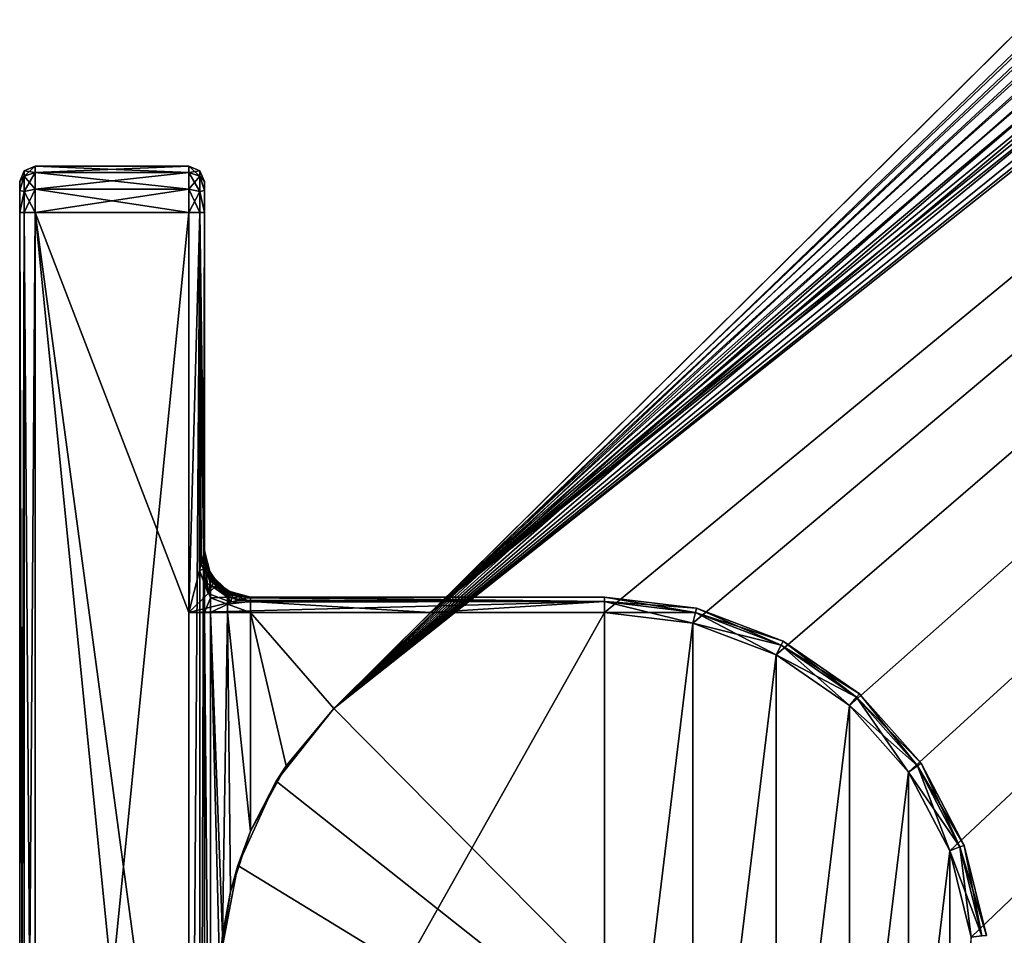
# Model space of a CAD drawing. Header units: metres. Extents: x 0 to 587, y -215 to 49.
# Tile 2 of 10: x 0 to 32, y -187 to -158. Entities that reach past the tile are written whole.
import ezdxf

# ---------------------------------------------------------------- set-up
doc = ezdxf.new("R2010")
doc.units = ezdxf.units.M

msp = doc.modelspace()

# ---------------------------------------------------------------- linework, layer by layer
at = {"layer": 'Y2A59L01'}
for points in [[(178.153732, -18.019377, 1998), (10.203054, -179.964493, 1998), (181.160767, -18.215542, 1998)], [(10.203054, -179.964493, 1998), (178.153732, -18.019377, 1998), (170.052521, -21.619474, 1998)], [(181.160767, -18.215542, 1998), (10.203054, -179.964493, 1998), (184.033463, -19.125635, 1998)], [(184.033463, -19.125635, 1998), (10.203054, -179.964493, 1998), (186.604889, -20.696764, 1998)], [(186.604889, -20.696764, 1998), (10.203054, -179.964493, 1998), (188.725601, -22.837624, 1998)], [(170.052521, -21.619474, 1998), (170.052521, -21.619474, 1992), (10.203054, -179.964493, 1998)], [(170.052521, -21.619474, 1992), (166.849472, -24.792381, 1992), (10.203054, -179.964493, 1998)], [(188.725601, -22.837624, 1998), (10.203054, -179.964493, 1998), (190.272339, -25.42379, 1998)], [(10.203054, -179.964493, 1998), (166.849472, -24.792381, 1992), (13.352166, -176.845032, 1992)], [(166.849472, -30.5, 1992), (13.352166, -176.845032, 1992), (166.849472, -24.792381, 1992)], [(190.272339, -25.42379, 1998), (10.203054, -179.964493, 1998), (191.155228, -28.30497, 1998)], [(191.155228, -28.30497, 1998), (10.203054, -179.964493, 1998), (191.322952, -31.313715, 1998)], [(167.198166, -33.371788, 1992), (13.352166, -176.845032, 1992), (166.849472, -30.5, 1992)], [(191.322952, -31.313715, 1998), (10.203054, -179.964493, 1998), (190.765762, -34.275169, 1998)], [(168.223999, -36.076679, 1992), (13.352166, -176.845032, 1992), (167.198166, -33.371788, 1992)], [(190.765762, -34.275169, 1998), (10.203054, -179.964493, 1998), (189.516037, -37.017227, 1998)], [(169.86734, -38.457474, 1992), (13.352166, -176.845032, 1992), (168.223999, -36.076679, 1992)], [(189.516037, -37.017227, 1998), (10.203054, -179.964493, 1998), (187.646408, -39.380527, 1998)], [(172.0327, -40.375805, 1992), (13.352166, -176.845032, 1992), (169.86734, -38.457474, 1992)], [(187.646408, -39.380527, 1998), (10.203054, -179.964493, 1998), (27.796946, -197.725555, 1998)], [(187.646408, -39.380527, 1992), (187.646408, -39.380527, 1998), (27.796946, -197.725555, 1992)], [(187.646408, -39.380527, 1998), (27.796946, -197.725555, 1998), (27.796946, -197.725555, 1992)], [(27.796946, -197.725555, 1992), (185.666245, -40.375805, 1992), (187.646408, -39.380527, 1992)], [(174.594208, -41.720196, 1992), (13.352166, -176.845032, 1992), (172.0327, -40.375805, 1992)], [(185.666245, -40.375805, 1992), (27.796946, -197.725555, 1992), (183.104721, -41.720196, 1992)], [(177.40303, -42.412506, 1992), (13.352166, -176.845032, 1992), (174.594208, -41.720196, 1992)], [(13.352166, -176.845032, 1992), (183.104721, -41.720196, 1992), (19, -176.845032, 1992)], [(183.104721, -41.720196, 1992), (13.352166, -176.845032, 1992), (180.295914, -42.412506, 1992)], [(183.104721, -41.720196, 1992), (21.871788, -177.193726, 1992), (19, -176.845032, 1992)], [(21.871788, -177.193726, 1992), (183.104721, -41.720196, 1992), (24.576677, -178.219559, 1992)], [(24.576677, -178.219559, 1992), (183.104721, -41.720196, 1992), (26.957472, -179.8629, 1992)], [(26.957472, -179.8629, 1992), (183.104721, -41.720196, 1992), (28.875807, -182.028244, 1992)], [(183.104721, -41.720196, 1992), (27.796946, -197.725555, 1992), (28.875807, -195.661804, 1992)], [(28.875807, -195.661804, 1992), (30.220196, -193.100281, 1992), (183.104721, -41.720196, 1992)], [(28.875807, -182.028244, 1992), (183.104721, -41.720196, 1992), (30.220196, -184.589767, 1992)], [(30.220196, -193.100281, 1992), (30.912506, -190.291458, 1992), (183.104721, -41.720196, 1992)], [(30.220196, -184.589767, 1992), (183.104721, -41.720196, 1992), (30.912506, -187.39859, 1992)], [(30.912506, -187.39859, 1992), (183.104721, -41.720196, 1992), (30.912506, -190.291458, 1992)], [(180.295914, -42.412506, 1992), (13.352166, -176.845032, 1992), (177.40303, -42.412506, 1992)], [(0.146447, -162.672821, 1988.823242), (0, -162.845032, 1989.5), (0.146447, -162.49147, 1989.5)], [(0, -162.845032, 1989.5), (0, -162.845032, 2011.5), (0.146447, -162.49147, 1989.5)], [(0, -162.845032, 2011.5), (0.146447, -162.49147, 2011.5), (0.146447, -162.49147, 1989.5)], [(0, -162.845032, 2011.5), (0.146447, -162.672821, 2012.176758), (0.146447, -162.49147, 2011.5)], [(0.5, -162.54599, 1988.75), (0.146447, -162.672821, 1988.823242), (0.5, -162.345032, 1989.5)], [(0.146447, -162.672821, 1988.823242), (0.146447, -162.49147, 1989.5), (0.5, -162.345032, 1989.5)], [(0.146447, -162.49147, 1989.5), (0.146447, -162.49147, 2011.5), (0.5, -162.345032, 1989.5)], [(0.146447, -162.49147, 2011.5), (0.5, -162.345032, 2011.5), (0.5, -162.345032, 1989.5)], [(0.5, -162.345032, 2011.5), (0.146447, -162.49147, 2011.5), (0.5, -162.54599, 2012.25)], [(0.146447, -162.49147, 2011.5), (0.146447, -162.672821, 2012.176758), (0.5, -162.54599, 2012.25)], [(0.5, -162.54599, 2012.25), (5.5, -162.54599, 2012.25), (0.5, -162.345032, 2011.5)], [(5.5, -162.54599, 2012.25), (5.5, -162.345032, 2011.5), (0.5, -162.345032, 2011.5)], [(0.5, -162.345032, 1989.5), (0.5, -162.345032, 2011.5), (5.5, -162.345032, 1989.5)], [(0.5, -162.345032, 2011.5), (5.5, -162.345032, 2011.5), (5.5, -162.345032, 1989.5)], [(0.5, -162.345032, 1989.5), (5.5, -162.345032, 1989.5), (0.5, -162.54599, 1988.75)], [(5.5, -162.345032, 1989.5), (5.5, -162.54599, 1988.75), (0.5, -162.54599, 1988.75)], [(5.5, -162.345032, 1989.5), (5.853553, -162.49147, 1989.5), (5.5, -162.54599, 1988.75)], [(5.5, -162.345032, 1989.5), (5.5, -162.345032, 2011.5), (5.853553, -162.49147, 1989.5)], [(5.5, -162.345032, 2011.5), (5.853553, -162.49147, 2011.5), (5.853553, -162.49147, 1989.5)], [(5.5, -162.54599, 2012.25), (5.853553, -162.672821, 2012.176758), (5.5, -162.345032, 2011.5)], [(5.853553, -162.672821, 2012.176758), (5.853553, -162.49147, 2011.5), (5.5, -162.345032, 2011.5)], [(5.853553, -162.49147, 1989.5), (5.853553, -162.672821, 1988.823242), (5.5, -162.54599, 1988.75)], [(6, -162.845032, 1989.5), (5.853553, -162.672821, 1988.823242), (5.853553, -162.49147, 1989.5)], [(5.853553, -162.49147, 1989.5), (5.853553, -162.49147, 2011.5), (6, -162.845032, 1989.5)], [(5.853553, -162.49147, 2011.5), (6, -162.845032, 2011.5), (6, -162.845032, 1989.5)], [(5.853553, -162.672821, 2012.176758), (6, -162.845032, 2011.5), (5.853553, -162.49147, 2011.5)], [(0.146447, -163.168243, 1988.327759), (0, -163.137924, 1988.792847), (0.146447, -162.672821, 1988.823242)], [(0, -163.137924, 1988.792847), (0, -162.845032, 1989.5), (0.146447, -162.672821, 1988.823242)], [(0, -163.137924, 2012.207153), (0.146447, -162.672821, 2012.176758), (0, -162.845032, 2011.5)], [(0.146447, -162.672821, 2012.176758), (0, -163.137924, 2012.207153), (0.146447, -163.168243, 2012.672241)], [(0.5, -163.095032, 1988.200928), (0.146447, -163.168243, 1988.327759), (0.5, -162.54599, 1988.75)], [(0.146447, -163.168243, 1988.327759), (0.146447, -162.672821, 1988.823242), (0.5, -162.54599, 1988.75)], [(0.5, -162.54599, 2012.25), (0.146447, -162.672821, 2012.176758), (0.5, -163.095032, 2012.799072)], [(0.146447, -162.672821, 2012.176758), (0.146447, -163.168243, 2012.672241), (0.5, -163.095032, 2012.799072)], [(0.5, -163.095032, 2012.799072), (5.5, -163.095032, 2012.799072), (0.5, -162.54599, 2012.25)], [(5.5, -163.095032, 2012.799072), (5.5, -162.54599, 2012.25), (0.5, -162.54599, 2012.25)], [(0.5, -162.54599, 1988.75), (5.5, -162.54599, 1988.75), (0.5, -163.095032, 1988.200928)], [(5.5, -162.54599, 1988.75), (5.5, -163.095032, 1988.200928), (0.5, -163.095032, 1988.200928)], [(5.5, -162.54599, 1988.75), (5.853553, -162.672821, 1988.823242), (5.5, -163.095032, 1988.200928)], [(5.5, -163.095032, 2012.799072), (5.853553, -163.168243, 2012.672241), (5.5, -162.54599, 2012.25)], [(5.853553, -163.168243, 2012.672241), (5.853553, -162.672821, 2012.176758), (5.5, -162.54599, 2012.25)], [(5.853553, -162.672821, 1988.823242), (5.853553, -163.168243, 1988.327759), (5.5, -163.095032, 1988.200928)], [(6, -163.137924, 1988.792847), (5.853553, -162.672821, 1988.823242), (6, -162.845032, 1989.5)], [(5.853553, -162.672821, 1988.823242), (6, -163.137924, 1988.792847), (5.853553, -163.168243, 1988.327759)], [(5.853553, -163.168243, 2012.672241), (6, -163.137924, 2012.207153), (5.853553, -162.672821, 2012.176758)], [(6, -163.137924, 2012.207153), (6, -162.845032, 2011.5), (5.853553, -162.672821, 2012.176758)], [(0, -163.137924, 2012.207153), (0, -162.845032, 2011.5), (0, -163.137924, 1988.792847)], [(0, -163.137924, 1988.792847), (0, -162.845032, 2011.5), (0, -162.845032, 1989.5)], [(0, -163.137924, 1988.792847), (0.146447, -163.168243, 1988.327759), (0, -163.845032, 1988.5)], [(0, -163.137924, 2012.207153), (0, -163.845032, 2012.5), (0.146447, -163.168243, 2012.672241)], [(0, -163.845032, 1988.5), (0, -163.137924, 2012.207153), (0, -163.137924, 1988.792847)], [(0, -163.137924, 2012.207153), (0, -163.845032, 1988.5), (0, -163.845032, 2012.5)], [(0.5, -163.845032, 1988), (0.146447, -163.845032, 1988.146484), (0.5, -163.095032, 1988.200928)], [(0.146447, -163.845032, 1988.146484), (0.146447, -163.168243, 1988.327759), (0.5, -163.095032, 1988.200928)], [(0.5, -163.095032, 2012.799072), (0.146447, -163.168243, 2012.672241), (0.5, -163.845032, 2013)], [(0.5, -163.845032, 2013), (5.5, -163.845032, 2013), (0.5, -163.095032, 2012.799072)], [(5.5, -163.845032, 2013), (5.5, -163.095032, 2012.799072), (0.5, -163.095032, 2012.799072)], [(0.5, -163.095032, 1988.200928), (5.5, -163.095032, 1988.200928), (0.5, -163.845032, 1988)], [(5.5, -163.095032, 1988.200928), (5.5, -163.845032, 1988), (0.5, -163.845032, 1988)], [(5.5, -163.095032, 1988.200928), (5.853553, -163.168243, 1988.327759), (5.5, -163.845032, 1988)], [(5.5, -163.845032, 2013), (5.853553, -163.845032, 2012.853516), (5.5, -163.095032, 2012.799072)], [(5.853553, -163.845032, 2012.853516), (5.853553, -163.168243, 2012.672241), (5.5, -163.095032, 2012.799072)], [(6, -163.137924, 1988.792847), (6, -163.845032, 1988.5), (5.853553, -163.168243, 1988.327759)], [(6, -163.137924, 2012.207153), (5.853553, -163.168243, 2012.672241), (6, -163.845032, 2012.5)], [(6, -162.845032, 2011.5), (6, -163.137924, 2012.207153), (6, -162.845032, 1989.5)], [(6, -163.137924, 2012.207153), (6, -163.137924, 1988.792847), (6, -162.845032, 1989.5)], [(6, -163.845032, 2012.5), (6, -163.137924, 1988.792847), (6, -163.137924, 2012.207153)], [(6, -163.137924, 1988.792847), (6, -163.845032, 2012.5), (6, -163.845032, 1988.5)], [(0, -163.845032, 1988.5), (0.146447, -163.168243, 1988.327759), (0.146447, -163.845032, 1988.146484)], [(0.146447, -163.168243, 2012.672241), (0, -163.845032, 2012.5), (0.146447, -163.845032, 2012.853516)], [(0.146447, -163.168243, 2012.672241), (0.146447, -163.845032, 2012.853516), (0.5, -163.845032, 2013)], [(5.853553, -163.168243, 1988.327759), (5.853553, -163.845032, 1988.146484), (5.5, -163.845032, 1988)], [(5.853553, -163.168243, 1988.327759), (6, -163.845032, 1988.5), (5.853553, -163.845032, 1988.146484)], [(6, -163.845032, 2012.5), (5.853553, -163.168243, 2012.672241), (5.853553, -163.845032, 2012.853516)], [(0.146447, -213.845032, 2012.853516), (0.146447, -163.845032, 2012.853516), (0, -213.845032, 2012.5)], [(0.146447, -163.845032, 2012.853516), (0, -163.845032, 2012.5), (0, -213.845032, 2012.5)], [(0, -213.845032, 1988.5), (0, -163.845032, 1988.5), (0.146447, -213.845032, 1988.146484)], [(0, -163.845032, 1988.5), (0.146447, -163.845032, 1988.146484), (0.146447, -213.845032, 1988.146484)], [(0, -163.845032, 1988.5), (0, -213.845032, 1988.5), (0, -163.845032, 2012.5)], [(0, -163.845032, 2012.5), (0, -213.845032, 1988.5), (0, -213.845032, 2012.5)], [(0.5, -213.845032, 2013), (0.5, -163.845032, 2013), (0.146447, -213.845032, 2012.853516)], [(0.5, -163.845032, 2013), (0.146447, -163.845032, 2012.853516), (0.146447, -213.845032, 2012.853516)], [(0.146447, -213.845032, 1988.146484), (0.146447, -163.845032, 1988.146484), (0.5, -213.845032, 1988)], [(0.146447, -163.845032, 1988.146484), (0.5, -163.845032, 1988), (0.5, -213.845032, 1988)], [(5.5, -213.845032, 2013), (5.5, -163.845032, 2013), (0.5, -213.845032, 2013)], [(5.5, -163.845032, 2013), (0.5, -163.845032, 2013), (0.5, -213.845032, 2013)], [(5.5, -176.845032, 1988), (0.5, -163.845032, 1988), (5.5, -163.845032, 1988)], [(5.5, -200.845032, 1988), (0.5, -163.845032, 1988), (5.5, -176.845032, 1988)], [(0.5, -163.845032, 1988), (5.5, -213.845032, 1988), (0.5, -213.845032, 1988)], [(5.5, -213.845032, 1988), (0.5, -163.845032, 1988), (5.5, -200.845032, 1988)], [(5.5, -163.845032, 2013), (5.5, -213.845032, 2013), (5.853553, -163.845032, 2012.853516)], [(5.5, -213.845032, 2013), (5.853553, -213.845032, 2012.853516), (5.853553, -163.845032, 2012.853516)], [(5.853553, -163.845032, 1988.146484), (5.5, -176.845032, 1988), (5.5, -163.845032, 1988)], [(5.5, -176.845032, 1988), (5.853553, -163.845032, 1988.146484), (5.840758, -175.481995, 1988.134155)], [(5.840758, -175.481995, 1988.134155), (5.853553, -163.845032, 1988.146484), (5.896452, -175.259216, 1988.195313)], [(5.853553, -163.845032, 2012.853516), (5.853553, -213.845032, 2012.853516), (6, -163.845032, 2012.5)], [(5.853553, -213.845032, 2012.853516), (6, -213.845032, 2012.5), (6, -163.845032, 2012.5)], [(6, -174.845032, 1988.5), (5.853553, -163.845032, 1988.146484), (6, -163.845032, 1988.5)], [(5.997613, -174.854568, 1988.451172), (5.853553, -163.845032, 1988.146484), (6, -174.845032, 1988.5)], [(5.98625, -174.900024, 1988.383545), (5.853553, -163.845032, 1988.146484), (5.997613, -174.854568, 1988.451172)], [(5.971497, -174.95903, 1988.333618), (5.853553, -163.845032, 1988.146484), (5.98625, -174.900024, 1988.383545)], [(5.896452, -175.259216, 1988.195313), (5.853553, -163.845032, 1988.146484), (5.971497, -174.95903, 1988.333618)], [(6, -174.845032, 1988.5), (6, -163.845032, 2012.5), (6, -174.845032, 1988.812256)], [(6, -163.845032, 1988.5), (6, -163.845032, 2012.5), (6, -174.845032, 1988.5)], [(6, -175.845032, 1993.232056), (6, -163.845032, 2012.5), (6, -176.845032, 1993.5)], [(6, -163.845032, 2012.5), (6, -213.845032, 2012.5), (6, -176.845032, 1993.5)], [(6, -175.112976, 1992.5), (6, -163.845032, 2012.5), (6, -175.845032, 1993.232056)], [(6, -174.845032, 1991.5), (6, -163.845032, 2012.5), (6, -175.112976, 1992.5)], [(6, -174.845032, 1988.812256), (6, -163.845032, 2012.5), (6, -174.845032, 1991.5)], [(5.896452, -175.259216, 1988.195313), (5.971497, -174.95903, 1988.333618), (6.018165, -175.126526, 1988.496216)], [(5.971497, -174.95903, 1988.333618), (5.98625, -174.900024, 1988.383545), (6.018165, -175.126526, 1988.496216)], [(6.018165, -175.126526, 1988.496216), (5.98625, -174.900024, 1988.383545), (5.997613, -174.854568, 1988.451172)], [(5.997613, -174.854568, 1988.451172), (6, -174.845032, 1988.5), (6.018165, -175.126526, 1988.496216)], [(6, -175.112976, 1992.5), (6.200962, -175.69017, 1991.978394), (6, -174.845032, 1991.5)], [(6.200962, -175.69017, 1991.978394), (6.200962, -175.595032, 1991.5), (6, -174.845032, 1991.5)], [(6, -174.845032, 1991.5), (6.200962, -175.595032, 1991.5), (6, -174.845032, 1988.812256)], [(6.200962, -175.595032, 1991.5), (6.114181, -175.419052, 1988.812256), (6, -174.845032, 1988.812256)], [(6, -174.845032, 1988.5), (6, -174.845032, 1988.812256), (6.018165, -175.126526, 1988.496216)], [(6.018165, -175.126526, 1988.496216), (6, -174.845032, 1988.812256), (6.114181, -175.419052, 1988.812256)], [(5.896452, -175.259216, 1988.195313), (5.97267, -175.434387, 1988.271362), (5.840758, -175.481995, 1988.134155)], [(6.018165, -175.126526, 1988.496216), (5.97267, -175.434387, 1988.271362), (5.896452, -175.259216, 1988.195313)], [(6.048797, -175.416504, 1988.385376), (5.97267, -175.434387, 1988.271362), (6.018165, -175.126526, 1988.496216)], [(6, -175.845032, 1993.232056), (6.200962, -175.961136, 1992.383911), (6, -175.112976, 1992.5)], [(6.200962, -175.961136, 1992.383911), (6.200962, -175.69017, 1991.978394), (6, -175.112976, 1992.5)], [(6.114181, -175.419052, 1988.812256), (6.087866, -175.39682, 1988.518433), (6.018165, -175.126526, 1988.496216)], [(6.018165, -175.126526, 1988.496216), (6.087866, -175.39682, 1988.518433), (6.048797, -175.416504, 1988.385376)], [(5.840758, -175.481995, 1988.134155), (6.119531, -176.225494, 1988.168823), (5.5, -176.845032, 1988)], [(5.97267, -175.434387, 1988.271362), (6.119531, -176.225494, 1988.168823), (5.840758, -175.481995, 1988.134155)], [(6.069805, -175.606277, 1988.328857), (5.97267, -175.434387, 1988.271362), (6.048797, -175.416504, 1988.385376)], [(6.069805, -175.606277, 1988.328857), (6.119531, -176.225494, 1988.168823), (5.97267, -175.434387, 1988.271362)], [(6.087866, -175.39682, 1988.518433), (6.169939, -175.66362, 1988.415039), (6.048797, -175.416504, 1988.385376)], [(6.155996, -175.670242, 1988.391846), (6.069805, -175.606277, 1988.328857), (6.048797, -175.416504, 1988.385376)], [(6.048797, -175.416504, 1988.385376), (6.169939, -175.66362, 1988.415039), (6.155996, -175.670242, 1988.391846)], [(6.207443, -175.798767, 1988.370972), (6.119531, -176.225494, 1988.168823), (6.069805, -175.606277, 1988.328857)], [(6.155996, -175.670242, 1988.391846), (6.207443, -175.798767, 1988.370972), (6.069805, -175.606277, 1988.328857)], [(6.087866, -175.39682, 1988.518433), (6.214919, -175.641037, 1988.562256), (6.169939, -175.66362, 1988.415039)], [(6.214919, -175.641037, 1988.562256), (6.087866, -175.39682, 1988.518433), (6.114181, -175.419052, 1988.812256)], [(6.114181, -175.419052, 1988.812256), (6.200962, -175.595032, 1991.5), (6.43934, -175.905685, 1988.812256)], [(6.214919, -175.641037, 1988.562256), (6.114181, -175.419052, 1988.812256), (6.317215, -175.79628, 1988.553467)], [(6.317215, -175.79628, 1988.553467), (6.114181, -175.419052, 1988.812256), (6.43934, -175.905685, 1988.812256)], [(6.200962, -175.69017, 1991.978394), (6.75, -176.144058, 1991.5), (6.200962, -175.595032, 1991.5)], [(6.200962, -175.595032, 1991.5), (6.75, -176.144058, 1991.5), (6.43934, -175.905685, 1988.812256)], [(6, -176.845032, 1993.5), (6.200962, -176.366669, 1992.654907), (6, -175.845032, 1993.232056)], [(6.200962, -176.366669, 1992.654907), (6.200962, -175.961136, 1992.383911), (6, -175.845032, 1993.232056)], [(6.284964, -175.890106, 1988.381592), (6.119531, -176.225494, 1988.168823), (6.207443, -175.798767, 1988.370972)], [(6.367634, -175.977386, 1988.385132), (6.119531, -176.225494, 1988.168823), (6.284964, -175.890106, 1988.381592)], [(6.169939, -175.66362, 1988.415039), (6.24772, -175.830154, 1988.387573), (6.155996, -175.670242, 1988.391846)], [(6.24772, -175.830154, 1988.387573), (6.207443, -175.798767, 1988.370972), (6.155996, -175.670242, 1988.391846)], [(6.169939, -175.66362, 1988.415039), (6.214919, -175.641037, 1988.562256), (6.278988, -175.815399, 1988.432373)], [(6.24772, -175.830154, 1988.387573), (6.169939, -175.66362, 1988.415039), (6.278988, -175.815399, 1988.432373)], [(6.200962, -175.961136, 1992.383911), (6.75, -176.197418, 1991.768188), (6.200962, -175.69017, 1991.978394)], [(6.75, -176.197418, 1991.768188), (6.75, -176.144058, 1991.5), (6.200962, -175.69017, 1991.978394)], [(6.207443, -175.798767, 1988.370972), (6.24772, -175.830154, 1988.387573), (6.284964, -175.890106, 1988.381592)], [(6.278988, -175.815399, 1988.432373), (6.214919, -175.641037, 1988.562256), (6.317215, -175.79628, 1988.553467)], [(6.24772, -175.830154, 1988.387573), (6.278988, -175.815399, 1988.432373), (6.284964, -175.890106, 1988.381592)], [(6.317215, -175.79628, 1988.553467), (6.415871, -175.929138, 1988.508911), (6.278988, -175.815399, 1988.432373)], [(6.415871, -175.929138, 1988.508911), (6.387995, -175.95694, 1988.419556), (6.278988, -175.815399, 1988.432373)], [(6.278988, -175.815399, 1988.432373), (6.387995, -175.95694, 1988.419556), (6.367634, -175.977386, 1988.385132)], [(6.284964, -175.890106, 1988.381592), (6.278988, -175.815399, 1988.432373), (6.367634, -175.977386, 1988.385132)], [(6.415871, -175.929138, 1988.508911), (6.317215, -175.79628, 1988.553467), (6.430757, -175.914307, 1988.609985)], [(6.430757, -175.914307, 1988.609985), (6.317215, -175.79628, 1988.553467), (6.43934, -175.905685, 1988.812256)], [(6.387995, -175.95694, 1988.419556), (6.415871, -175.929138, 1988.508911), (6.53013, -176.066391, 1988.432373)], [(6.415871, -175.929138, 1988.508911), (6.430757, -175.914307, 1988.609985), (6.549245, -176.028168, 1988.553467)], [(6.415871, -175.929138, 1988.508911), (6.549245, -176.028168, 1988.553467), (6.53013, -176.066391, 1988.432373)], [(6.430757, -175.914307, 1988.609985), (6.43934, -175.905685, 1988.812256), (6.549245, -176.028168, 1988.553467)], [(6.43934, -175.905685, 1988.812256), (6.75, -176.144058, 1991.5), (6.925975, -176.23085, 1988.812256)], [(6.549245, -176.028168, 1988.553467), (6.43934, -175.905685, 1988.812256), (6.925975, -176.23085, 1988.812256)], [(6.119531, -176.225494, 1988.168823), (6.863033, -176.504272, 1988.134155), (5.5, -176.845032, 1988)], [(6.863033, -176.504272, 1988.134155), (6.119531, -176.225494, 1988.168823), (6.367634, -175.977386, 1988.385132)], [(6.200962, -176.366669, 1992.654907), (6.75, -176.349365, 1991.995605), (6.200962, -175.961136, 1992.383911)], [(6.75, -176.349365, 1991.995605), (6.75, -176.197418, 1991.768188), (6.200962, -175.961136, 1992.383911)], [(6.367634, -175.977386, 1988.385132), (6.387995, -175.95694, 1988.419556), (6.515385, -176.097641, 1988.387573)], [(6.532812, -176.126694, 1988.372925), (6.863033, -176.504272, 1988.134155), (6.367634, -175.977386, 1988.385132)], [(6.367634, -175.977386, 1988.385132), (6.515385, -176.097641, 1988.387573), (6.532812, -176.126694, 1988.372925)], [(6.387995, -175.95694, 1988.419556), (6.53013, -176.066391, 1988.432373), (6.515385, -176.097641, 1988.387573)], [(6.515385, -176.097641, 1988.387573), (6.53013, -176.066391, 1988.432373), (6.682475, -176.175659, 1988.415039)], [(6.515385, -176.097641, 1988.387573), (6.675853, -176.189575, 1988.391846), (6.532812, -176.126694, 1988.372925)], [(6.675853, -176.189575, 1988.391846), (6.515385, -176.097641, 1988.387573), (6.682475, -176.175659, 1988.415039)], [(6.705029, -176.130737, 1988.562256), (6.53013, -176.066391, 1988.432373), (6.549245, -176.028168, 1988.553467)], [(6.682475, -176.175659, 1988.415039), (6.53013, -176.066391, 1988.432373), (6.705029, -176.130737, 1988.562256)], [(6.710212, -176.256836, 1988.33667), (6.863033, -176.504272, 1988.134155), (6.532812, -176.126694, 1988.372925)], [(6.532812, -176.126694, 1988.372925), (6.675853, -176.189575, 1988.391846), (6.710212, -176.256836, 1988.33667)], [(6.925975, -176.23085, 1988.812256), (6.705029, -176.130737, 1988.562256), (6.549245, -176.028168, 1988.553467)], [(6.675853, -176.189575, 1988.391846), (6.682475, -176.175659, 1988.415039), (6.949343, -176.257584, 1988.518433)], [(6.675853, -176.189575, 1988.391846), (6.929664, -176.296616, 1988.385376), (6.710212, -176.256836, 1988.33667)], [(6.929664, -176.296616, 1988.385376), (6.675853, -176.189575, 1988.391846), (6.949343, -176.257584, 1988.518433)], [(6.949343, -176.257584, 1988.518433), (6.682475, -176.175659, 1988.415039), (6.705029, -176.130737, 1988.562256)], [(6.705029, -176.130737, 1988.562256), (6.925975, -176.23085, 1988.812256), (6.949343, -176.257584, 1988.518433)], [(6.895912, -176.364914, 1988.276978), (6.863033, -176.504272, 1988.134155), (6.710212, -176.256836, 1988.33667)], [(6.710212, -176.256836, 1988.33667), (6.929664, -176.296616, 1988.385376), (6.895912, -176.364914, 1988.276978)], [(6.75, -176.144058, 1991.5), (6.75, -176.197418, 1991.768188), (7.5, -176.345032, 1991.5)], [(6.75, -176.144058, 1991.5), (7.5, -176.345032, 1991.5), (6.925975, -176.23085, 1988.812256)], [(7.5, -176.345032, 1991.5), (6.75, -176.197418, 1991.768188), (7.5, -176.49147, 1991.853516)], [(6.75, -176.197418, 1991.768188), (6.75, -176.349365, 1991.995605), (7.5, -176.49147, 1991.853516)], [(6.925975, -176.23085, 1988.812256), (7.5, -176.345032, 1991.5), (7.5, -176.345032, 1988.812256)], [(6.949343, -176.257584, 1988.518433), (6.925975, -176.23085, 1988.812256), (7.219734, -176.327042, 1988.496094)], [(7.219734, -176.327042, 1988.496094), (6.925975, -176.23085, 1988.812256), (7.5, -176.345032, 1988.812256)], [(6.929664, -176.296616, 1988.385376), (6.949343, -176.257584, 1988.518433), (7.219734, -176.327042, 1988.496094)], [(5.5, -176.845032, 1988), (19, -176.49147, 1988.146484), (19, -176.845032, 1988)], [(6.863033, -176.504272, 1988.134155), (19, -176.49147, 1988.146484), (5.5, -176.845032, 1988)], [(6.200962, -176.845032, 1992.75), (6.200962, -176.366669, 1992.654907), (6, -176.845032, 1993.5)], [(6.75, -176.349365, 1991.995605), (6.200962, -176.366669, 1992.654907), (6.75, -176.576782, 1992.147583)], [(6.200962, -176.366669, 1992.654907), (6.200962, -176.845032, 1992.75), (6.75, -176.576782, 1992.147583)], [(6.75, -176.576782, 1992.147583), (6.200962, -176.845032, 1992.75), (6.75, -176.845032, 1992.200928)], [(6.75, -176.576782, 1992.147583), (7.5, -176.49147, 1991.853516), (6.75, -176.349365, 1991.995605)], [(7.5, -176.845032, 1992), (7.5, -176.49147, 1991.853516), (6.75, -176.576782, 1992.147583)], [(6.75, -176.845032, 1992.200928), (7.5, -176.845032, 1992), (6.75, -176.576782, 1992.147583)], [(6.863033, -176.504272, 1988.134155), (6.895912, -176.364914, 1988.276978), (7.085809, -176.448578, 1988.195313)], [(7.085809, -176.448578, 1988.195313), (19, -176.49147, 1988.146484), (6.863033, -176.504272, 1988.134155)], [(6.929664, -176.296616, 1988.385376), (7.219734, -176.327042, 1988.496094), (6.895912, -176.364914, 1988.276978)], [(6.895912, -176.364914, 1988.276978), (7.219734, -176.327042, 1988.496094), (7.085809, -176.448578, 1988.195313)], [(7.219734, -176.327042, 1988.496094), (7.38599, -176.373535, 1988.333618), (7.085809, -176.448578, 1988.195313)], [(7.38599, -176.373535, 1988.333618), (19, -176.49147, 1988.146484), (7.085809, -176.448578, 1988.195313)], [(7.219734, -176.327042, 1988.496094), (7.5, -176.345032, 1988.812256), (7.5, -176.345032, 1988.5)], [(7.5, -176.345032, 1988.5), (7.490455, -176.347412, 1988.451172), (7.219734, -176.327042, 1988.496094)], [(7.490455, -176.347412, 1988.451172), (7.445002, -176.35878, 1988.383545), (7.219734, -176.327042, 1988.496094)], [(7.219734, -176.327042, 1988.496094), (7.445002, -176.35878, 1988.383545), (7.38599, -176.373535, 1988.333618)], [(7.445002, -176.35878, 1988.383545), (19, -176.49147, 1988.146484), (7.38599, -176.373535, 1988.333618)], [(7.490455, -176.347412, 1988.451172), (19, -176.49147, 1988.146484), (7.445002, -176.35878, 1988.383545)], [(7.5, -176.345032, 1988.5), (19, -176.49147, 1988.146484), (7.490455, -176.347412, 1988.451172)], [(19, -176.49147, 1988.146484), (7.5, -176.345032, 1988.5), (19, -176.345032, 1988.5)], [(7.5, -176.345032, 1988.5), (7.5, -176.345032, 1988.812256), (19, -176.345032, 1988.5)], [(7.5, -176.345032, 1988.812256), (7.5, -176.345032, 1991.5), (19, -176.345032, 1988.5)], [(19, -176.345032, 1988.5), (7.5, -176.345032, 1991.5), (19, -176.345032, 1991.5)], [(7.5, -176.49147, 1991.853516), (19, -176.49147, 1991.853516), (7.5, -176.345032, 1991.5)], [(19, -176.49147, 1991.853516), (19, -176.345032, 1991.5), (7.5, -176.345032, 1991.5)], [(7.5, -176.845032, 1992), (13.352166, -176.845032, 1992), (7.5, -176.49147, 1991.853516)], [(13.352166, -176.845032, 1992), (19, -176.49147, 1991.853516), (7.5, -176.49147, 1991.853516)], [(19, -176.845032, 1992), (19, -176.49147, 1991.853516), (13.352166, -176.845032, 1992)], [(19, -176.345032, 1988.5), (21.991446, -176.708252, 1988.5), (19, -176.49147, 1988.146484)], [(21.991446, -176.708252, 1991.5), (21.991446, -176.708252, 1988.5), (19, -176.345032, 1991.5)], [(21.991446, -176.708252, 1988.5), (19, -176.345032, 1988.5), (19, -176.345032, 1991.5)], [(21.991446, -176.708252, 1991.5), (19, -176.345032, 1991.5), (21.956398, -176.850449, 1991.853516)], [(19, -176.345032, 1991.5), (19, -176.49147, 1991.853516), (21.956398, -176.850449, 1991.853516)], [(21.991446, -176.708252, 1988.5), (21.956398, -176.850449, 1988.146484), (19, -176.49147, 1988.146484)], [(19, -176.49147, 1988.146484), (21.956398, -176.850449, 1988.146484), (19, -176.845032, 1988)], [(21.956398, -176.850449, 1991.853516), (19, -176.49147, 1991.853516), (21.871788, -177.193726, 1992)], [(19, -176.49147, 1991.853516), (19, -176.845032, 1992), (21.871788, -177.193726, 1992)], [(19, -200.845032, 1988), (5.5, -200.845032, 1988), (19, -176.845032, 1988)], [(19, -176.845032, 1988), (5.5, -200.845032, 1988), (5.5, -176.845032, 1988)], [(6, -176.845032, 1993.5), (6, -213.845032, 2012.5), (6, -200.845032, 1993.5)], [(6.200962, -176.845032, 1992.75), (6, -176.845032, 1993.5), (6.200962, -200.845032, 1992.75)], [(6, -176.845032, 1993.5), (6, -200.845032, 1993.5), (6.200962, -200.845032, 1992.75)], [(6.75, -176.845032, 1992.200928), (6.200962, -176.845032, 1992.75), (6.592245, -187.329239, 1992.305908)], [(6.592245, -187.329239, 1992.305908), (6.200962, -176.845032, 1992.75), (6.500642, -188.718353, 1992.381348)], [(6.200962, -176.845032, 1992.75), (6.200962, -200.845032, 1992.75), (6.500642, -188.718353, 1992.381348)], [(6.848454, -185.914169, 1992.148926), (6.75, -176.845032, 1992.200928), (6.592245, -187.329239, 1992.305908)], [(7.5, -176.845032, 1992), (6.75, -176.845032, 1992.200928), (7.5, -183.946045, 1992)], [(6.75, -176.845032, 1992.200928), (6.848454, -185.914169, 1992.148926), (7.5, -183.946045, 1992)], [(8.658111, -181.823959, 1992), (7.5, -176.845032, 1992), (7.5, -183.946045, 1992)], [(7.5, -176.845032, 1992), (10.203054, -179.964493, 1992), (13.352166, -176.845032, 1992)], [(10.203054, -179.964493, 1992), (7.5, -176.845032, 1992), (8.658111, -181.823959, 1992)], [(13.352166, -176.845032, 1992), (10.203054, -179.964493, 1992), (10.203054, -179.964493, 1998)], [(21.956398, -176.850449, 1988.146484), (21.871788, -177.193726, 1988), (19, -176.845032, 1988)], [(21.871788, -177.193726, 1988), (19, -200.845032, 1988), (19, -176.845032, 1988)], [(21.956398, -176.850449, 1988.146484), (24.740982, -177.906494, 1988.146484), (21.871788, -177.193726, 1988)], [(21.956398, -176.850449, 1991.853516), (21.871788, -177.193726, 1992), (24.576677, -178.219559, 1992)], [(21.991446, -176.708252, 1988.5), (24.80904, -177.776825, 1988.5), (21.956398, -176.850449, 1988.146484)], [(21.991446, -176.708252, 1991.5), (21.956398, -176.850449, 1991.853516), (24.740982, -177.906494, 1991.853516)], [(24.80904, -177.776825, 1988.5), (24.740982, -177.906494, 1988.146484), (21.956398, -176.850449, 1988.146484)], [(24.740982, -177.906494, 1991.853516), (21.956398, -176.850449, 1991.853516), (24.576677, -178.219559, 1992)], [(24.80904, -177.776825, 1991.5), (24.80904, -177.776825, 1988.5), (21.991446, -176.708252, 1991.5)], [(24.80904, -177.776825, 1988.5), (21.991446, -176.708252, 1988.5), (21.991446, -176.708252, 1991.5)], [(24.80904, -177.776825, 1991.5), (21.991446, -176.708252, 1991.5), (24.740982, -177.906494, 1991.853516)], [(21.871788, -200.496323, 1988), (19, -200.845032, 1988), (21.871788, -177.193726, 1988)], [(24.740982, -177.906494, 1988.146484), (24.576677, -178.219559, 1988), (21.871788, -177.193726, 1988)], [(24.576677, -178.219559, 1988), (21.871788, -200.496323, 1988), (21.871788, -177.193726, 1988)], [(24.80904, -177.776825, 1988.5), (27.289034, -179.488647, 1988.5), (24.740982, -177.906494, 1988.146484)], [(24.80904, -177.776825, 1991.5), (24.740982, -177.906494, 1991.853516), (27.191921, -179.598251, 1991.853516)], [(27.289034, -179.488647, 1991.5), (27.289034, -179.488647, 1988.5), (24.80904, -177.776825, 1991.5)], [(27.289034, -179.488647, 1988.5), (24.80904, -177.776825, 1988.5), (24.80904, -177.776825, 1991.5)], [(27.289034, -179.488647, 1991.5), (24.80904, -177.776825, 1991.5), (27.191921, -179.598251, 1991.853516)], [(24.740982, -177.906494, 1988.146484), (27.191921, -179.598251, 1988.146484), (24.576677, -178.219559, 1988)], [(24.740982, -177.906494, 1991.853516), (24.576677, -178.219559, 1992), (26.957472, -179.8629, 1992)], [(27.289034, -179.488647, 1988.5), (27.191921, -179.598251, 1988.146484), (24.740982, -177.906494, 1988.146484)], [(27.191921, -179.598251, 1991.853516), (24.740982, -177.906494, 1991.853516), (26.957472, -179.8629, 1992)], [(21.871788, -200.496323, 1988), (24.576677, -178.219559, 1988), (24.576677, -199.470505, 1988)], [(27.191921, -179.598251, 1988.146484), (26.957472, -179.8629, 1988), (24.576677, -178.219559, 1988)], [(24.576677, -178.219559, 1988), (26.957472, -179.8629, 1988), (24.576677, -199.470505, 1988)], [(27.191921, -179.598251, 1988.146484), (29.166775, -181.827408, 1988.146484), (26.957472, -179.8629, 1988)], [(27.191921, -179.598251, 1991.853516), (26.957472, -179.8629, 1992), (28.875807, -182.028244, 1992)], [(27.289034, -179.488647, 1988.5), (29.287298, -181.744217, 1988.5), (27.191921, -179.598251, 1988.146484)], [(27.289034, -179.488647, 1991.5), (27.191921, -179.598251, 1991.853516), (29.166775, -181.827408, 1991.853516)], [(29.287298, -181.744217, 1988.5), (29.166775, -181.827408, 1988.146484), (27.191921, -179.598251, 1988.146484)], [(29.166775, -181.827408, 1991.853516), (27.191921, -179.598251, 1991.853516), (28.875807, -182.028244, 1992)], [(29.287298, -181.744217, 1991.5), (29.287298, -181.744217, 1988.5), (27.289034, -179.488647, 1991.5)], [(29.287298, -181.744217, 1988.5), (27.289034, -179.488647, 1988.5), (27.289034, -179.488647, 1991.5)], [(29.287298, -181.744217, 1991.5), (27.289034, -179.488647, 1991.5), (29.166775, -181.827408, 1991.853516)], [(10.203054, -179.964493, 1998), (8.333428, -182.327805, 1998), (27.796946, -197.725555, 1998)], [(10.203054, -179.964493, 1998), (10.203054, -179.964493, 1992), (8.333428, -182.327805, 1998)], [(10.203054, -179.964493, 1992), (8.658111, -181.823959, 1992), (8.333428, -182.327805, 1998)], [(24.576677, -199.470505, 1988), (26.957472, -179.8629, 1988), (26.957472, -197.827148, 1988)], [(29.166775, -181.827408, 1988.146484), (28.875807, -182.028244, 1988), (26.957472, -179.8629, 1988)], [(26.957472, -179.8629, 1988), (28.875807, -182.028244, 1988), (26.957472, -197.827148, 1988)], [(7.5, -183.946045, 1992), (8.333428, -182.327805, 1998), (8.658111, -181.823959, 1992)], [(26.957472, -197.827148, 1988), (28.875807, -182.028244, 1988), (28.875807, -195.661804, 1988)], [(29.166775, -181.827408, 1988.146484), (30.550774, -184.464401, 1988.146484), (28.875807, -182.028244, 1988)], [(29.166775, -181.827408, 1991.853516), (28.875807, -182.028244, 1992), (30.220196, -184.589767, 1992)], [(30.550774, -184.464401, 1988.146484), (30.220196, -184.589767, 1988), (28.875807, -182.028244, 1988)], [(28.875807, -182.028244, 1988), (30.220196, -184.589767, 1988), (28.875807, -195.661804, 1988)], [(29.287298, -181.744217, 1988.5), (30.687702, -184.41246, 1988.5), (29.166775, -181.827408, 1988.146484)], [(29.287298, -181.744217, 1991.5), (29.166775, -181.827408, 1991.853516), (30.550774, -184.464401, 1991.853516)], [(30.687702, -184.41246, 1988.5), (30.550774, -184.464401, 1988.146484), (29.166775, -181.827408, 1988.146484)], [(30.550774, -184.464401, 1991.853516), (29.166775, -181.827408, 1991.853516), (30.220196, -184.589767, 1992)], [(30.687702, -184.41246, 1991.5), (30.687702, -184.41246, 1988.5), (29.287298, -181.744217, 1991.5)], [(30.687702, -184.41246, 1988.5), (29.287298, -181.744217, 1988.5), (29.287298, -181.744217, 1991.5)], [(30.687702, -184.41246, 1991.5), (29.287298, -181.744217, 1991.5), (30.550774, -184.464401, 1991.853516)], [(7.083705, -185.069855, 1998), (27.796946, -197.725555, 1998), (8.333428, -182.327805, 1998)], [(8.333428, -182.327805, 1998), (7.5, -183.946045, 1992), (7.083705, -185.069855, 1998)], [(7.083705, -185.069855, 1998), (7.5, -183.946045, 1992), (6.848454, -185.914169, 1992.148926)], [(28.875807, -195.661804, 1988), (30.220196, -184.589767, 1988), (30.220196, -193.100281, 1988)], [(30.550774, -184.464401, 1988.146484), (31.263481, -187.355972, 1988.146484), (30.220196, -184.589767, 1988)], [(30.550774, -184.464401, 1991.853516), (30.220196, -184.589767, 1992), (30.912506, -187.39859, 1992)], [(31.263481, -187.355972, 1988.146484), (30.912506, -187.39859, 1988), (30.220196, -184.589767, 1988)], [(30.220196, -184.589767, 1988), (30.912506, -187.39859, 1988), (30.220196, -193.100281, 1988)], [(30.687702, -184.41246, 1988.5), (31.408861, -187.338318, 1988.5), (30.550774, -184.464401, 1988.146484)], [(30.687702, -184.41246, 1991.5), (30.550774, -184.464401, 1991.853516), (31.263481, -187.355972, 1991.853516)], [(31.408861, -187.338318, 1988.5), (31.263481, -187.355972, 1988.146484), (30.550774, -184.464401, 1988.146484)], [(31.263481, -187.355972, 1991.853516), (30.550774, -184.464401, 1991.853516), (30.912506, -187.39859, 1992)], [(31.408861, -187.338318, 1991.5), (31.408861, -187.338318, 1988.5), (30.687702, -184.41246, 1991.5)], [(31.408861, -187.338318, 1988.5), (30.687702, -184.41246, 1988.5), (30.687702, -184.41246, 1991.5)], [(31.408861, -187.338318, 1991.5), (30.687702, -184.41246, 1991.5), (31.263481, -187.355972, 1991.853516)], [(6.526514, -188.031311, 1998), (27.796946, -197.725555, 1998), (7.083705, -185.069855, 1998)], [(7.083705, -185.069855, 1998), (6.848454, -185.914169, 1992.148926), (6.526514, -188.031311, 1998)], [(6.848454, -185.914169, 1992.148926), (6.592245, -187.329239, 1992.305908), (6.526514, -188.031311, 1998)], [(6.526514, -188.031311, 1998), (6.592245, -187.329239, 1992.305908), (6.500642, -188.718353, 1992.381348)]]:
    msp.add_3dface(points, dxfattribs=at)

doc.saveas('drawing.dxf')
